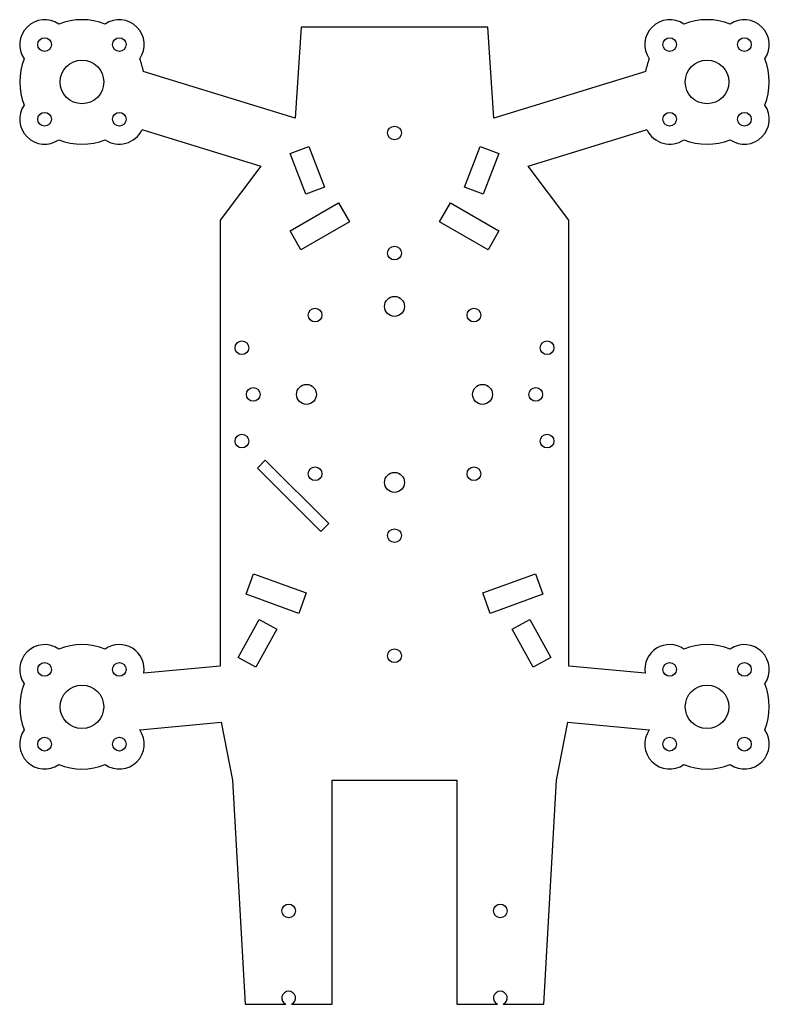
# Model space of a CAD drawing. Header units: millimetres. Extents: x -60 to 60, y -98 to 60.
import ezdxf

# ---------------------------------------------------------------- set-up
doc = ezdxf.new("R2010")
doc.units = ezdxf.units.MM

msp = doc.modelspace()

# ---------------------------------------------------------------- linework, layer by layer
for p, q in [((-15, 59), (-15.97, 44.39)), ((15, 59), (-15, 59)), ((15.97, 44.39), (15, 59)), ((-15.97, 44.39), (-40.35, 51.88)), ((40.35, 51.88), (15.97, 44.39)), ((-40.57, 42.54), (-21.49, 36.67)), ((21.49, 36.67), (40.57, 42.54)), ((-16.76, 38.68), (-13.78, 39.84)), ((-13.78, 39.84), (-11.24, 33.32)), ((11.24, 33.32), (13.78, 39.84)), ((13.78, 39.84), (16.76, 38.68)), ((-14.22, 32.16), (-16.76, 38.68)), ((16.76, 38.68), (14.22, 32.16)), ((-21.49, 36.67), (-28, 28)), ((28, 28), (21.49, 36.67)), ((-11.24, 33.32), (-14.22, 32.16)), ((14.22, 32.16), (11.24, 33.32)), ((-16.77, 26.27), (-8.98, 30.77)), ((-8.98, 30.77), (-7.23, 27.73)), ((7.23, 27.73), (8.98, 30.77)), ((8.98, 30.77), (16.77, 26.27)), ((-28, 28), (-28, -43.66)), ((-7.23, 27.73), (-15.02, 23.23)), ((15.02, 23.23), (7.23, 27.73)), ((28, -43.66), (28, 28)), ((-15.02, 23.23), (-16.77, 26.27)), ((16.77, 26.27), (15.02, 23.23)), ((-22.03, -11.85), (-20.75, -10.57)), ((-20.75, -10.57), (-10.57, -20.75)), ((-11.85, -22.03), (-22.03, -11.85)), ((-10.57, -20.75), (-11.85, -22.03)), ((-23.83, -32.11), (-22.63, -28.82)), ((-22.63, -28.82), (-14.17, -31.89)), ((14.17, -31.89), (22.63, -28.82)), ((22.63, -28.82), (23.83, -32.11)), ((-15.37, -35.18), (-23.83, -32.11)), ((-14.17, -31.89), (-15.37, -35.18)), ((15.37, -35.18), (14.17, -31.89)), ((23.83, -32.11), (15.37, -35.18)), ((-25.09, -42.3), (-21.72, -36.16)), ((-21.72, -36.16), (-18.91, -37.7)), ((18.91, -37.7), (21.72, -36.16)), ((21.72, -36.16), (25.09, -42.3)), ((-18.91, -37.7), (-22.28, -43.84)), ((22.28, -43.84), (18.91, -37.7)), ((-22.28, -43.84), (-25.09, -42.3)), ((25.09, -42.3), (22.28, -43.84)), ((-28, -43.66), (-40.25, -44.78)), ((40.25, -44.78), (28, -43.66)), ((-40.9, -53.88), (-27.86, -52.69)), ((-27.86, -52.69), (-26, -62)), ((26, -62), (27.86, -52.69)), ((27.86, -52.69), (40.9, -53.88)), ((-26, -62), (-24, -98)), ((-10, -98), (-10, -62)), ((-10, -62), (10, -62)), ((10, -62), (10, -98)), ((24, -98), (26, -62)), ((-24, -98), (-17.46, -98)), ((-16.54, -98), (-10, -98)), ((10, -98), (16.54, -98)), ((17.46, -98), (24, -98))]:
    msp.add_line(p, q)
for centre, radius in [((-56.2, 56.2), 1.1), ((-44.2, 56.2), 1.1), ((44.2, 56.2), 1.1), ((56.2, 56.2), 1.1), ((-50.2, 50.2), 3.5), ((50.2, 50.2), 3.5), ((-56.2, 44.2), 1.1), ((-44.2, 44.2), 1.1), ((44.2, 44.2), 1.1), ((56.2, 44.2), 1.1), ((0, 42), 1.1), ((0, 22.7), 1.1), ((0, 14.14), 1.6), ((-12.75, 12.75), 1.1), ((12.75, 12.75), 1.1), ((-24.5, 7.5), 1.1), ((24.5, 7.5), 1.1), ((-14.14, 0), 1.6), ((14.14, 0), 1.6), ((-22.7, 0), 1.1), ((22.7, 0), 1.1), ((-24.5, -7.5), 1.1), ((24.5, -7.5), 1.1), ((-12.75, -12.75), 1.1), ((0, -14.14), 1.6), ((12.75, -12.75), 1.1), ((0, -22.7), 1.1), ((0, -42), 1.1), ((-56.2, -44.2), 1.1), ((-44.2, -44.2), 1.1), ((44.2, -44.2), 1.1), ((56.2, -44.2), 1.1), ((-50.2, -50.2), 3.5), ((50.2, -50.2), 3.5), ((-56.2, -56.2), 1.1), ((-44.2, -56.2), 1.1), ((44.2, -56.2), 1.1), ((56.2, -56.2), 1.1), ((-17, -83), 1.1), ((17, -83), 1.1)]:
    msp.add_circle(centre, radius)
for centre, radius, start, end in [((-56.2, 56.2), 4, 55.1821, 214.8179), ((-50.2, 50.2), 10, 68.1849, 111.8151), ((-44.2, 56.2), 4, -34.8179, 124.8179), ((44.2, 56.2), 4, 55.1821, 214.8179), ((50.2, 50.2), 10, 68.1849, 111.8151), ((56.2, 56.2), 4, -34.8179, 124.8179), ((-50.2, 50.2), 10, 158.1849, 201.8151), ((-50.2, 50.2), 10, 9.6602, 21.8151), ((50.2, 50.2), 10, 158.1849, 170.3398), ((50.2, 50.2), 10, -21.8151, 21.8151), ((-56.2, 44.2), 4, 145.1821, 304.8179), ((56.2, 44.2), 4, -124.8179, 34.8179), ((-44.2, 44.2), 4, 235.1821, 335.3412), ((44.2, 44.2), 4, 204.6588, 304.8179), ((-50.2, 50.2), 10, 248.1849, 291.8151), ((50.2, 50.2), 10, 248.1849, 291.8151), ((-56.2, -44.2), 4, 55.1821, 214.8179), ((-50.2, -50.2), 10, 68.1849, 111.8151), ((-44.2, -44.2), 4, -8.2553, 124.8179), ((44.2, -44.2), 4, 55.1821, 188.2553), ((50.2, -50.2), 10, 68.1849, 111.8151), ((56.2, -44.2), 4, -34.8179, 124.8179), ((-50.2, -50.2), 10, 158.1849, 201.8151), ((50.2, -50.2), 10, -21.8151, 21.8151), ((-56.2, -56.2), 4, 145.1821, 304.8179), ((-44.2, -56.2), 4, -124.8179, 34.8179), ((-50.2, -50.2), 10, 338.1849, 338.4605), ((44.2, -56.2), 4, 145.1821, 304.8179), ((50.2, -50.2), 10, 201.5395, 201.8151), ((56.2, -56.2), 4, -124.8179, 34.8179), ((-50.2, -50.2), 10, 248.1849, 291.8151), ((50.2, -50.2), 10, 248.1849, 291.8151), ((-17, -97), 1.1, -65.38, 245.38), ((17, -97), 1.1, -65.38, 245.38)]:
    msp.add_arc(centre, radius, start, end)

doc.saveas('drawing.dxf')
